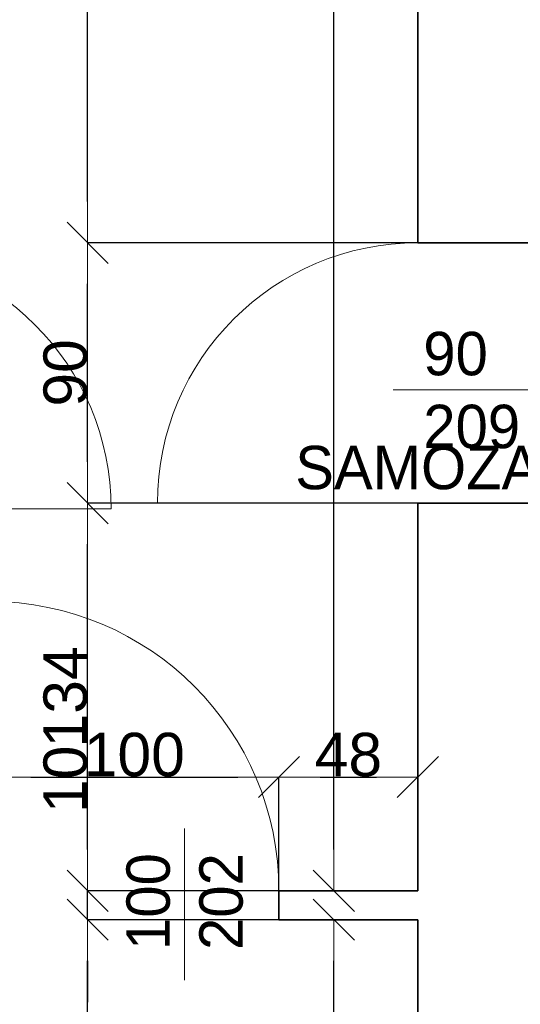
# Model space of a CAD drawing. Header units: metres. Extents: x 7506757 to 756746378, y 5735207 to 582114514.
# Tile 156 of 256: x 7706809 to 7708539, y 5856847 to 5860250. Entities that reach past the tile are written whole.
import ezdxf

# ---------------------------------------------------------------- set-up
doc = ezdxf.new("R2010")
doc.units = ezdxf.units.M
doc.header["$MEASUREMENT"] = 0
doc.header["$PDMODE"] = 2
doc.layers.get('0').update_dxf_attribs({"color": 250, "linetype": 'CONTINUOUS', "lineweight": 100, "plot": 0})
doc.layers.get('Defpoints').update_dxf_attribs({"linetype": 'CONTINUOUS'})
for name, color, linetype, lineweight in [('7 - linia widok1', 7, 'CONTINUOUS', 13), ('M_OCIANA6', 5, 'CONTINUOUS', 35), ('m_umeblowanie1', 7, 'CONTINUOUS', 13), ('opis1', 7, 'CONTINUOUS', 13), ('WYMIARY', 8, 'CONTINUOUS', 13)]:
    doc.layers.add(name, color=color, linetype=linetype, lineweight=lineweight)
doc.layers.add('PWYMIAR', color=7, linetype='CONTINUOUS')
doc.styles.add('GENERATED_STYLE_1', font='arial.ttf')
doc.styles.add('GENERATED_STYLE_2', font='txt')
doc.dimstyles.new('GENERATED_STYLE__1', dxfattribs={"dimtxt": 150, "dimasz": 142.5, "dimexe": 0.18, "dimexo": 0, "dimgap": 0.09, "dimtad": 1, "dimdec": 0, "dimlfac": 0.1, "dimzin": 0, "dimdsep": 46, "dimtxsty": 'GENERATED_STYLE_1', "dimblk": 'ARROWHEAD_6', "dimblk1": 'ARROWHEAD_6', "dimblk2": 'ARROWHEAD_6', "dimcen": 0.09, "dimclrd": 251, "dimclre": 251, "dimclrt": 7, "dimazin": 0, "dimtfac": 1, "dimtdec": 4, "dimtmove": 0, "dimatfit": 3, "dimfxl": 0, "dimtolj": 1, "dimtzin": 0, "dimarcsym": 0})
doc.dimstyles.new('GENERATED_STYLE__2', dxfattribs={"dimtxt": 150, "dimasz": 142.5, "dimexe": 0.18, "dimexo": 0, "dimgap": 0.09, "dimtad": 1, "dimtih": 1, "dimtoh": 1, "dimdec": 0, "dimlfac": 0.1, "dimzin": 0, "dimdsep": 46, "dimtxsty": 'GENERATED_STYLE_1', "dimblk": 'ARROWHEAD_6', "dimblk1": 'ARROWHEAD_6', "dimblk2": 'ARROWHEAD_6', "dimcen": 0.09, "dimclrd": 251, "dimclre": 251, "dimclrt": 7, "dimazin": 0, "dimtfac": 1, "dimtdec": 4, "dimtmove": 0, "dimatfit": 3, "dimfxl": 0, "dimtolj": 1, "dimtzin": 0, "dimarcsym": 0})
doc.dimstyles.new('GENERATED_STYLE__3', dxfattribs={"dimtxt": 150, "dimasz": 142.5, "dimexe": 0.18, "dimexo": 0, "dimgap": 0.09, "dimtad": 1, "dimdec": 0, "dimlfac": 0.1, "dimzin": 0, "dimdsep": 46, "dimtxsty": 'GENERATED_STYLE_1', "dimblk": 'ARROWHEAD_6', "dimblk1": 'ARROWHEAD_6', "dimblk2": 'ARROWHEAD_6', "dimcen": 0.09, "dimclrd": 251, "dimclre": 251, "dimclrt": 7, "dimazin": 0, "dimtfac": 1, "dimtdec": 4, "dimtmove": 2, "dimatfit": 3, "dimfxl": 0, "dimtolj": 1, "dimtzin": 0, "dimarcsym": 0})

# ---------------------------------------------------------------- blocks, each defined once
blk = doc.blocks.new('ARROWHEAD_6')
at = {"color": 0, "linetype": 'Continuous', "lineweight": 0}
for p, q in [((-0.5, -0.5), (0.5, 0.5)), ((0, 0), (-1, 0))]:
    blk.add_line(p, q, dxfattribs=at)
blk = doc.blocks.new('*D6208')
at = {"layer": 'Defpoints', "color": 0, "linetype": 'Continuous', "transparency": 16777216}
for p in [(7707043.3, 5857139.1), (7708184.6, 5857139.1), (7708184.6, 5855939.1)]:
    blk.add_point(p, dxfattribs=at)
at = {"layer": 'PWYMIAR', "color": 251, "linetype": 'Continuous', "lineweight": -2, "transparency": 16777216}
for p, q in [((7708184.6, 5857139.1), (7707043.2, 5857139.1)), ((7707043.3, 5856081.6), (7707043.3, 5856996.6)), ((7708184.6, 5855939.1), (7707043.2, 5855939.1))]:
    blk.add_line(p, q, dxfattribs=at)
at = {"layer": 'PWYMIAR', "color": 251, "linetype": 'Continuous', "lineweight": -2, "transparency": 16777216, "xscale": 142.5, "yscale": 142.5, "zscale": 142.5}
for p, rotation in [((7707043.3, 5857139.1), 90), ((7707043.3, 5855939.1), 270)]:
    blk.add_blockref('ARROWHEAD_6', p, dxfattribs=dict(at, rotation=rotation))
at = {"layer": 'PWYMIAR', "color": 7, "linetype": 'Continuous', "lineweight": 13, "transparency": 16777216, "insert": (7706966.7, 5856539.1), "char_height": 150, "attachment_point": 5, "rotation": 90, "style": 'GENERATED_STYLE_1'}
blk.add_mtext('\\A1;120', dxfattribs=at)
blk = doc.blocks.new('*D6209')
at = {"layer": 'Defpoints', "color": 0, "linetype": 'Continuous', "transparency": 16777216}
for p in [(7707043.3, 5857239.1), (7708184.6, 5857239.1), (7708184.6, 5857139.1)]:
    blk.add_point(p, dxfattribs=at)
at = {"layer": 'PWYMIAR', "color": 251, "linetype": 'Continuous', "lineweight": -2, "transparency": 16777216}
for p, q in [((7707043.3, 5857381.6), (7707043.3, 5857724.5)), ((7708184.6, 5857239.1), (7707043.2, 5857239.1)), ((7707043.3, 5857139.1), (7707043.3, 5857239.1)), ((7708184.6, 5857139.1), (7707043.2, 5857139.1)), ((7707043.3, 5856996.6), (7707043.3, 5856854.1))]:
    blk.add_line(p, q, dxfattribs=at)
at = {"layer": 'PWYMIAR', "color": 251, "linetype": 'Continuous', "lineweight": -2, "transparency": 16777216, "xscale": 142.5, "yscale": 142.5, "zscale": 142.5}
for p, rotation in [((7707043.3, 5857239.1), 270), ((7707043.3, 5857139.1), 90)]:
    blk.add_blockref('ARROWHEAD_6', p, dxfattribs=dict(at, rotation=rotation))
at = {"layer": 'PWYMIAR', "color": 7, "linetype": 'Continuous', "lineweight": 13, "transparency": 16777216, "insert": (7706966.7, 5857624.3), "char_height": 150, "attachment_point": 5, "rotation": 90, "style": 'GENERATED_STYLE_1'}
blk.add_mtext('\\A1;10', dxfattribs=at)
blk = doc.blocks.new('*D6210')
at = {"layer": 'Defpoints', "color": 0, "linetype": 'Continuous', "transparency": 16777216}
for p in [(7707043.3, 5858579.1), (7708184.6, 5858579.1), (7708184.6, 5857239.1)]:
    blk.add_point(p, dxfattribs=at)
at = {"layer": 'PWYMIAR', "color": 251, "linetype": 'Continuous', "lineweight": -2, "transparency": 16777216}
for p, q in [((7708184.6, 5858579.1), (7707043.2, 5858579.1)), ((7707043.3, 5857381.6), (7707043.3, 5858436.6)), ((7708184.6, 5857239.1), (7707043.2, 5857239.1))]:
    blk.add_line(p, q, dxfattribs=at)
at = {"layer": 'PWYMIAR', "color": 251, "linetype": 'Continuous', "lineweight": -2, "transparency": 16777216, "xscale": 142.5, "yscale": 142.5, "zscale": 142.5}
for p, rotation in [((7707043.3, 5858579.1), 90), ((7707043.3, 5857239.1), 270)]:
    blk.add_blockref('ARROWHEAD_6', p, dxfattribs=dict(at, rotation=rotation))
at = {"layer": 'PWYMIAR', "color": 7, "linetype": 'Continuous', "lineweight": 13, "transparency": 16777216, "insert": (7706966.6, 5857909.1), "char_height": 150, "attachment_point": 5, "rotation": 90, "style": 'GENERATED_STYLE_1'}
blk.add_mtext('\\A1;134', dxfattribs=at)
blk = doc.blocks.new('*D6211')
at = {"layer": 'Defpoints', "color": 0, "linetype": 'Continuous', "transparency": 16777216}
for p in [(7707043.3, 5859479.1), (7708184.6, 5859479.1), (7708184.6, 5858579.1)]:
    blk.add_point(p, dxfattribs=at)
at = {"layer": 'PWYMIAR', "color": 251, "linetype": 'Continuous', "lineweight": -2, "transparency": 16777216}
for p, q in [((7708184.6, 5859479.1), (7707043.2, 5859479.1)), ((7707043.3, 5858721.6), (7707043.3, 5859336.6)), ((7708184.6, 5858579.1), (7707043.2, 5858579.1))]:
    blk.add_line(p, q, dxfattribs=at)
at = {"layer": 'PWYMIAR', "color": 251, "linetype": 'Continuous', "lineweight": -2, "transparency": 16777216, "xscale": 142.5, "yscale": 142.5, "zscale": 142.5}
for p, rotation in [((7707043.3, 5859479.1), 90), ((7707043.3, 5858579.1), 270)]:
    blk.add_blockref('ARROWHEAD_6', p, dxfattribs=dict(at, rotation=rotation))
at = {"layer": 'PWYMIAR', "color": 7, "linetype": 'Continuous', "lineweight": 13, "transparency": 16777216, "insert": (7706966.7, 5859029.1), "char_height": 150, "attachment_point": 5, "rotation": 90, "style": 'GENERATED_STYLE_1'}
blk.add_mtext('\\A1;90', dxfattribs=at)
blk = doc.blocks.new('*D6212')
at = {"layer": 'Defpoints', "color": 0, "linetype": 'Continuous', "transparency": 16777216}
for p in [(7707043.3, 5861729.2), (7708184.6, 5861729.2), (7708184.6, 5859479.1)]:
    blk.add_point(p, dxfattribs=at)
at = {"layer": 'PWYMIAR', "color": 251, "linetype": 'Continuous', "lineweight": -2, "transparency": 16777216}
for p, q in [((7708184.6, 5861729.2), (7707043.2, 5861729.2)), ((7707043.3, 5859621.6), (7707043.3, 5861586.7)), ((7708184.6, 5859479.1), (7707043.2, 5859479.1))]:
    blk.add_line(p, q, dxfattribs=at)
at = {"layer": 'PWYMIAR', "color": 251, "linetype": 'Continuous', "lineweight": -2, "transparency": 16777216, "xscale": 142.5, "yscale": 142.5, "zscale": 142.5}
for p, rotation in [((7707043.3, 5861729.2), 90), ((7707043.3, 5859479.1), 270)]:
    blk.add_blockref('ARROWHEAD_6', p, dxfattribs=dict(at, rotation=rotation))
at = {"layer": 'PWYMIAR', "color": 7, "linetype": 'Continuous', "lineweight": 13, "transparency": 16777216, "insert": (7706966.7, 5860604.1), "char_height": 150, "attachment_point": 5, "rotation": 90, "style": 'GENERATED_STYLE_1'}
blk.add_mtext('\\A1;225', dxfattribs=at)
blk = doc.blocks.new('*D6266')
at = {"layer": 'Defpoints', "color": 0, "linetype": 'Continuous', "transparency": 16777216}
for p in [(7707704.6, 5857632.3), (7706704.6, 5857239.1), (7707704.6, 5857239.1)]:
    blk.add_point(p, dxfattribs=at)
at = {"layer": 'PWYMIAR', "color": 251, "linetype": 'Continuous', "lineweight": -2, "transparency": 16777216}
for p, q in [((7706704.6, 5857239.1), (7706704.6, 5857632.5)), ((7706847.1, 5857632.3), (7707562.1, 5857632.3)), ((7707704.6, 5857239.1), (7707704.6, 5857632.5))]:
    blk.add_line(p, q, dxfattribs=at)
at = {"layer": 'PWYMIAR', "color": 251, "linetype": 'Continuous', "lineweight": -2, "transparency": 16777216, "xscale": 142.5, "yscale": 142.5, "zscale": 142.5, "rotation": 180}
blk.add_blockref('ARROWHEAD_6', (7706704.6, 5857632.3), dxfattribs=at)
at = {"layer": 'PWYMIAR', "color": 251, "linetype": 'Continuous', "lineweight": -2, "transparency": 16777216, "xscale": 142.5, "yscale": 142.5, "zscale": 142.5}
blk.add_blockref('ARROWHEAD_6', (7707704.6, 5857632.3), dxfattribs=at)
at = {"layer": 'PWYMIAR', "color": 7, "linetype": 'Continuous', "lineweight": 13, "transparency": 16777216, "insert": (7707204.6, 5857709), "char_height": 150, "attachment_point": 5, "style": 'GENERATED_STYLE_1'}
blk.add_mtext('\\A1;100', dxfattribs=at)
blk = doc.blocks.new('*D6267')
at = {"layer": 'Defpoints', "color": 0, "linetype": 'Continuous', "transparency": 16777216}
for p in [(7708184.6, 5857632.3), (7707704.6, 5857239.1), (7708184.6, 5857239.1)]:
    blk.add_point(p, dxfattribs=at)
at = {"layer": 'PWYMIAR', "color": 251, "linetype": 'Continuous', "lineweight": -2, "transparency": 16777216}
for p, q in [((7707704.6, 5857239.1), (7707704.6, 5857632.5)), ((7707847.1, 5857632.3), (7708042.1, 5857632.3)), ((7708184.6, 5857239.1), (7708184.6, 5857632.5))]:
    blk.add_line(p, q, dxfattribs=at)
at = {"layer": 'PWYMIAR', "color": 251, "linetype": 'Continuous', "lineweight": -2, "transparency": 16777216, "xscale": 142.5, "yscale": 142.5, "zscale": 142.5, "rotation": 180}
blk.add_blockref('ARROWHEAD_6', (7707704.6, 5857632.3), dxfattribs=at)
at = {"layer": 'PWYMIAR', "color": 251, "linetype": 'Continuous', "lineweight": -2, "transparency": 16777216, "xscale": 142.5, "yscale": 142.5, "zscale": 142.5}
blk.add_blockref('ARROWHEAD_6', (7708184.6, 5857632.3), dxfattribs=at)
at = {"layer": 'PWYMIAR', "color": 7, "linetype": 'Continuous', "lineweight": 13, "transparency": 16777216, "insert": (7707944.6, 5857709), "char_height": 150, "attachment_point": 5, "style": 'GENERATED_STYLE_1'}
blk.add_mtext('\\A1;48', dxfattribs=at)
blk = doc.blocks.new('*D6287')
at = {"layer": 'Defpoints', "color": 0, "linetype": 'Continuous', "transparency": 16777216}
for p in [(7707894.2, 5866369.1), (7708184.6, 5866369.1), (7708184.6, 5857239.1)]:
    blk.add_point(p, dxfattribs=at)
at = {"layer": 'PWYMIAR', "color": 251, "linetype": 'Continuous', "lineweight": -2, "transparency": 16777216}
for p, q in [((7708184.6, 5866369.1), (7707894, 5866369.1)), ((7707894.2, 5857381.6), (7707894.2, 5866226.6)), ((7708184.6, 5857239.1), (7707894, 5857239.1))]:
    blk.add_line(p, q, dxfattribs=at)
at = {"layer": 'PWYMIAR', "color": 251, "linetype": 'Continuous', "lineweight": -2, "transparency": 16777216, "xscale": 142.5, "yscale": 142.5, "zscale": 142.5}
for p, rotation in [((7707894.2, 5866369.1), 90), ((7707894.2, 5857239.1), 270)]:
    blk.add_blockref('ARROWHEAD_6', p, dxfattribs=dict(at, rotation=rotation))
at = {"layer": 'PWYMIAR', "color": 7, "linetype": 'Continuous', "lineweight": 13, "transparency": 16777216, "insert": (7707817.5, 5861804.1), "char_height": 150, "attachment_point": 5, "rotation": 90, "style": 'GENERATED_STYLE_1'}
blk.add_mtext('\\A1;913', dxfattribs=at)
blk = doc.blocks.new('*D6430')
at = {"layer": 'Defpoints', "color": 0, "linetype": 'Continuous', "transparency": 16777216}
for p in [(7707894.2, 5857139.1), (7708184.6, 5857139.1), (7708184.6, 5855939.1)]:
    blk.add_point(p, dxfattribs=at)
at = {"layer": 'PWYMIAR', "color": 251, "linetype": 'Continuous', "lineweight": -2, "transparency": 16777216}
for p, q in [((7708184.6, 5857139.1), (7707894, 5857139.1)), ((7707894.2, 5856081.6), (7707894.2, 5856996.6)), ((7708184.6, 5855939.1), (7707894, 5855939.1))]:
    blk.add_line(p, q, dxfattribs=at)
at = {"layer": 'PWYMIAR', "color": 251, "linetype": 'Continuous', "lineweight": -2, "transparency": 16777216, "xscale": 142.5, "yscale": 142.5, "zscale": 142.5}
for p, rotation in [((7707894.2, 5857139.1), 90), ((7707894.2, 5855939.1), 270)]:
    blk.add_blockref('ARROWHEAD_6', p, dxfattribs=dict(at, rotation=rotation))
at = {"layer": 'PWYMIAR', "color": 7, "linetype": 'Continuous', "lineweight": 13, "transparency": 16777216, "insert": (7707817.5, 5856539.1), "char_height": 150, "attachment_point": 5, "rotation": 90, "style": 'GENERATED_STYLE_1'}
blk.add_mtext('\\A1;120', dxfattribs=at)

msp = doc.modelspace()

# ---------------------------------------------------------------- linework, layer by layer
at = {"layer": '7 - linia widok1', "linetype": 'Continuous'}
for p, q in [((7708623.4, 5858970.2), (7708098.9, 5858970.2)), ((7707378.2, 5857454.3), (7707378.2, 5856929.9))]:
    msp.add_line(p, q, dxfattribs=at)
at = {"layer": 'M_OCIANA6', "linetype": 'Continuous'}
for p, q in [((7708184.6, 5861729.2), (7708184.6, 5859479.1)), ((7708184.6, 5859479.1), (7708614.6, 5859479.1)), ((7708184.6, 5858579.1), (7708614.6, 5858579.1)), ((7708184.6, 5858579.1), (7708184.6, 5857239.1)), ((7707704.6, 5857239.1), (7707704.6, 5857139.1)), ((7708184.6, 5857239.1), (7707704.6, 5857239.1)), ((7708184.6, 5857139.1), (7707704.6, 5857139.1)), ((7708184.6, 5857139.1), (7708184.6, 5855939.1))]:
    msp.add_line(p, q, dxfattribs=at)
at = {"layer": 'm_umeblowanie1', "linetype": 'Continuous'}
for p, q in [((7708184.6, 5858579.1), (7707284.6, 5858579.1)), ((7706224.6, 5858559.1), (7707124.6, 5858559.1))]:
    msp.add_line(p, q, dxfattribs=at)
for centre, radius, start, end in [((7706224.6, 5858559.1), 900, 0, 90), ((7708184.6, 5858579.1), 900, 90, 180), ((7706704.6, 5857239.1), 1000, 0, 90)]:
    msp.add_arc(centre, radius, start, end, dxfattribs=at)

# ---------------------------------------------------------------- texts
at = {"layer": 'opis1', "linetype": 'Continuous', "insert": (7708203.4, 5859171), "char_height": 150, "width": 563.056, "attachment_point": 1, "line_spacing_factor": 1.007581, "style": 'GENERATED_STYLE_2'}
msp.add_mtext('{90\\P209}', dxfattribs=at)
at = {"layer": 'opis1', "linetype": 'Continuous', "insert": (7707177.4, 5857034.4), "char_height": 150, "width": 563.056, "attachment_point": 1, "rotation": 90, "line_spacing_factor": 1.007581, "style": 'GENERATED_STYLE_2'}
msp.add_mtext('{100\\P202}', dxfattribs=at)
at = {"layer": 'WYMIARY', "color": 11, "linetype": 'ByBlock', "lineweight": 18, "true_color": 0xf57f8e, "insert": (7707760.9, 5858777.1), "char_height": 150, "attachment_point": 1, "style": 'GENERATED_STYLE_2'}
msp.add_mtext('SAMOZAMYKACZ', dxfattribs=at)

# ---------------------------------------------------------------- dimensions: what is measured, and where the dimension line sits
at = {"layer": 'PWYMIAR', "color": 251, "linetype": 'Continuous', "lineweight": 13}
for base, p1, p2, dimstyle, picture, middle in [((7707894.2, 5866369.1), (7708184.6, 5857239.1), (7708184.6, 5866369.1), 'GENERATED_STYLE__3', '*D6287', (7707817.5, 5861804.1)), ((7707043.3, 5861729.2), (7708184.6, 5859479.1), (7708184.6, 5861729.2), 'GENERATED_STYLE__1', '*D6212', (7706966.7, 5860604.1)), ((7707043.3, 5859479.1), (7708184.6, 5858579.1), (7708184.6, 5859479.1), 'GENERATED_STYLE__1', '*D6211', (7706966.7, 5859029.1)), ((7707043.3, 5858579.1), (7708184.6, 5857239.1), (7708184.6, 5858579.1), 'GENERATED_STYLE__1', '*D6210', (7706966.6, 5857909.1)), ((7707043.3, 5857239.1), (7708184.6, 5857139.1), (7708184.6, 5857239.1), 'GENERATED_STYLE__1', '*D6209', (7706966.7, 5857624.3)), ((7707043.3, 5857139.1), (7708184.6, 5855939.1), (7708184.6, 5857139.1), 'GENERATED_STYLE__1', '*D6208', (7706966.7, 5856539.1)), ((7707894.2, 5857139.1), (7708184.6, 5855939.1), (7708184.6, 5857139.1), 'GENERATED_STYLE__1', '*D6430', (7707817.5, 5856539.1))]:
    dim = msp.add_linear_dim(base=base, p1=p1, p2=p2, angle=90, dimstyle=dimstyle, dxfattribs=at)
    dim.commit()
    dim.dimension.update_dxf_attribs({"geometry": picture, "text_midpoint": middle})
for base, p1, p2, picture, middle in [((7707704.6, 5857632.3), (7706704.6, 5857239.1), (7707704.6, 5857239.1), '*D6266', (7707204.6, 5857709)), ((7708184.6, 5857632.3), (7707704.6, 5857239.1), (7708184.6, 5857239.1), '*D6267', (7707944.6, 5857709))]:
    dim = msp.add_linear_dim(base=base, p1=p1, p2=p2, dimstyle='GENERATED_STYLE__2', dxfattribs=at)
    dim.commit()
    dim.dimension.update_dxf_attribs({"geometry": picture, "text_midpoint": middle})

doc.saveas('drawing.dxf')
